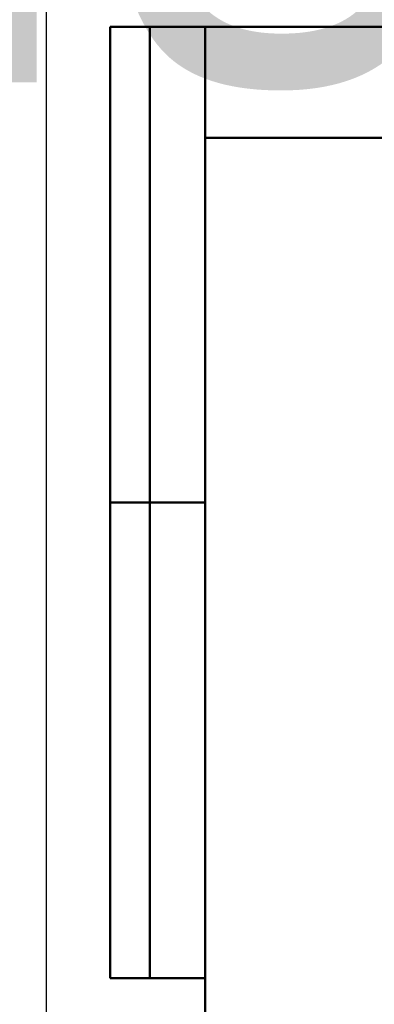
# Model space of a CAD drawing. Header units: millimetres. Extents: x -127 to 534, y -69 to 356.
# Tile 11 of 19: x -3 to 41, y 169 to 293. Entities that reach past the tile are written whole.
import ezdxf
from ezdxf.enums import TextEntityAlignment as Align

# ---------------------------------------------------------------- set-up
doc = ezdxf.new("R2018")
doc.units = ezdxf.units.MM
for name, color, linetype, lineweight in [('Кромка (ГОСТ)', 7, 'Continuous', 50), ('Обозначение (ГОСТ)', 7, 'Continuous', 25), ('Эскизная геометрия (ГОСТ)', 7, 'Continuous', 50)]:
    doc.layers.add(name, color=color, linetype=linetype, lineweight=lineweight)
doc.styles.get("Standard").update_dxf_attribs({"font": 'GOST Common Italic.ttf'})

# ---------------------------------------------------------------- blocks, each defined once
blk = doc.blocks.new('ГОСТ - Доп. графы 2')
at = {"layer": 'Эскизная геометрия (ГОСТ)'}
for p, q in [((-12, 0), (-12, 120)), ((-12, 120), (0, 120)), ((-7, 0), (-7, 120)), ((-12, 60), (0, 60)), ((0, 0), (-12, 0))]:
    blk.add_line(p, q, dxfattribs=at)
at = {"layer": 'Обозначение (ГОСТ)', "lineweight": 30, "width": 0.8, "flags": 17}
for tag, p in [('Первичная_применяемость', (-3.65, 90.03)), ('Справочный_номер', (-3.55, 30.02))]:
    blk.add_attdef(tag, text='', height=3.17, rotation=90, dxfattribs=at).set_placement(p, align=Align.MIDDLE_CENTER)
blk = doc.blocks.new('ГОСТ - Доп. графы 3')
at = {"layer": 'Эскизная геометрия (ГОСТ)'}
for p, q in [((0, 0), (70, 0)), ((70, -14), (0, -14))]:
    blk.add_line(p, q, dxfattribs=at)
at = {"layer": 'Обозначение (ГОСТ)', "lineweight": 30, "width": 0.8}
blk.add_attdef('ОБОЗНАЧЕНИЕ', text='', height=5, rotation=180, dxfattribs=at).set_placement((34.94, -6.97), align=Align.MIDDLE_CENTER)
blk = doc.blocks.new('Рамки ГОСТ_ граница 297x210')
at = {"layer": 'Кромка (ГОСТ)', "lineweight": 25}
blk.add_line((0, 0), (0, 297), dxfattribs=at)
at = {"layer": 'Кромка (ГОСТ)'}
for p, q in [((205, 292), (20, 292)), ((20, 292), (20, 5))]:
    blk.add_line(p, q, dxfattribs=at)

msp = doc.modelspace()

# ---------------------------------------------------------------- block references
ref = msp.add_blockref('ГОСТ - Доп. графы 3', (20, 292))
lines = msp.add_mtext('\\W0.8000;SN02 ', dxfattribs={"layer": 'Обозначение (ГОСТ)', "insert": (54.942, 285.032), "char_height": 70.12484, "attachment_point": 1, "rotation": 180})
ref.add_attrib('ОБОЗНАЧЕНИЕ', '', (54.942, 285.032)).embed_mtext(lines)
for name, p in [('Рамки ГОСТ_ граница 297x210', (0, 0)), ('ГОСТ - Доп. графы 2', (20, 172))]:
    msp.add_blockref(name, p)

doc.saveas('drawing.dxf')
